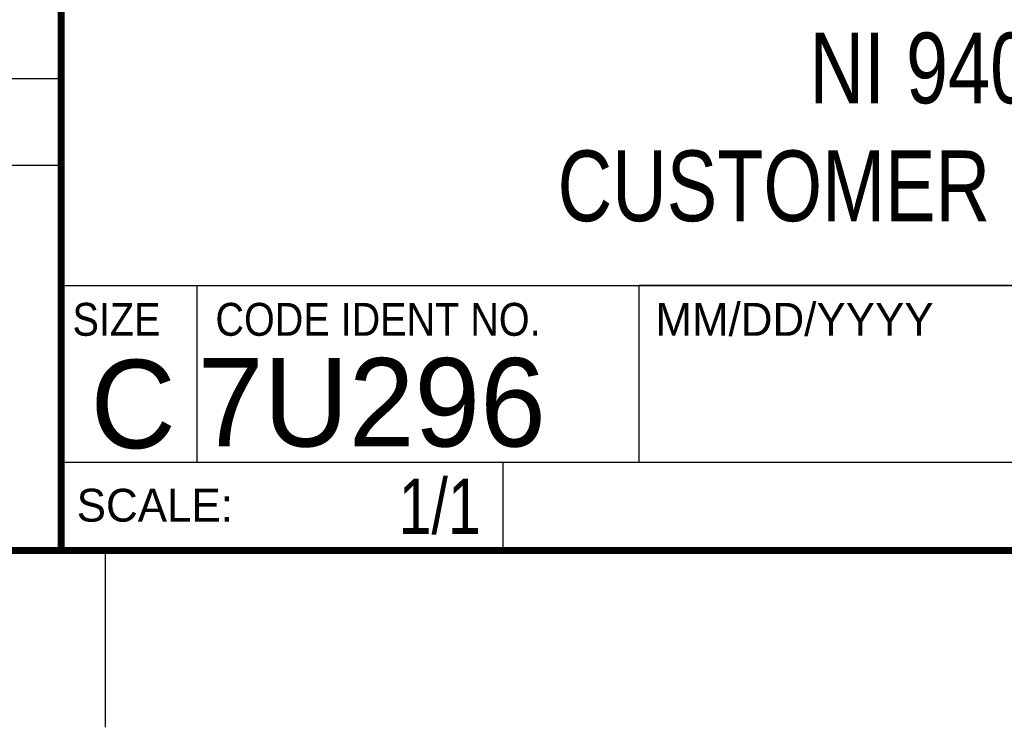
# Model space of a CAD drawing. Header units: inches. Extents: x 0 to 22, y 0 to 17.
# Tile 3 of 8: x 16.3 to 19, y 0 to 2. Entities that reach past the tile are written whole.
import ezdxf
from ezdxf.enums import TextEntityAlignment as Align

# ---------------------------------------------------------------- set-up
doc = ezdxf.new("R2010")
doc.units = ezdxf.units.IN
doc.header["$LTSCALE"] = 1.21
doc.header["$MEASUREMENT"] = 0
doc.layers.get('0').update_dxf_attribs({"linetype": 'CONTINUOUS'})
doc.styles.get("Standard").update_dxf_attribs({"font": 'txt', "width": 0.8})

msp = doc.modelspace()

# ---------------------------------------------------------------- linework, layer by layer
at = {"color": 2, "linetype": 'CONTINUOUS'}
for p, q in [((16.3737, 2.9596), (16.3737, 1.2496)), ((13.61, 1.835), (16.375, 1.835)), ((16.375, 1.5888), (13.61, 1.5888)), ((16.3737, 1.2496), (21.5037, 1.2496)), ((16.76, 0.75), (16.76, 1.25)), ((18.01, 1.25), (21.5, 1.25)), ((18.01, 1.25), (18.01, 0.75)), ((16.3748, 0.7501), (17.6248, 0.7501)), ((16.3748, 0.7501), (16.3748, 0.5001)), ((16.375, 0.75), (21.5, 0.75)), ((17.6248, 0.7501), (17.6248, 0.5001)), ((18.01, 0.75), (21.5, 0.75)), ((16.3748, 0.5001), (17.6248, 0.5001)), ((16.5, 0), (16.5, 0.5))]:
    msp.add_line(p, q, dxfattribs=at)
at = {"color": 7, "linetype": 'CONTINUOUS', "const_width": 0.02}
for points in [[(16.375, 2.96), (16.375, 0.5)], [(0.5, 0.5), (21.5, 0.5)]]:
    msp.add_lwpolyline(points, dxfattribs=at)

# ---------------------------------------------------------------- texts
at = {"color": 2, "linetype": 'CONTINUOUS', "width": 0.9}
for s, p in [('SIZE', (16.407, 1.1072)), ('CODE IDENT NO.', (16.8114, 1.1072))]:
    msp.add_text(s, height=0.093, dxfattribs=at).set_placement(p)
at = {"color": 2, "linetype": 'CONTINUOUS'}
for s, p in [('MM/DD/YYYY', (18.0565, 1.1072)), ('SCALE:', (16.4187, 0.5815))]:
    msp.add_text(s, height=0.093, dxfattribs=at).set_placement(p)
at = {"color": 7, "linetype": 'CONTINUOUS'}
msp.add_text('C', height=0.25, dxfattribs=at).set_placement((16.5785, 0.7893), align=Align.CENTER)
msp.add_text('7U296', height=0.25, dxfattribs=at).set_placement((16.7614, 0.7941))
at = {"color": 7, "linetype": 'CONTINUOUS', "width": 0.8}
msp.add_text('1/1', height=0.15625, dxfattribs=at).set_placement((17.5623, 0.5469), align=Align.RIGHT)
at = {"color": 7, "linetype": 'CONTINUOUS', "insert": (18.9387, 1.9646), "char_height": 0.2, "width": 2.56, "attachment_point": 2}
msp.add_mtext('NI 9403E\\PCUSTOMER DRAWING', dxfattribs=at)

doc.saveas('drawing.dxf')
